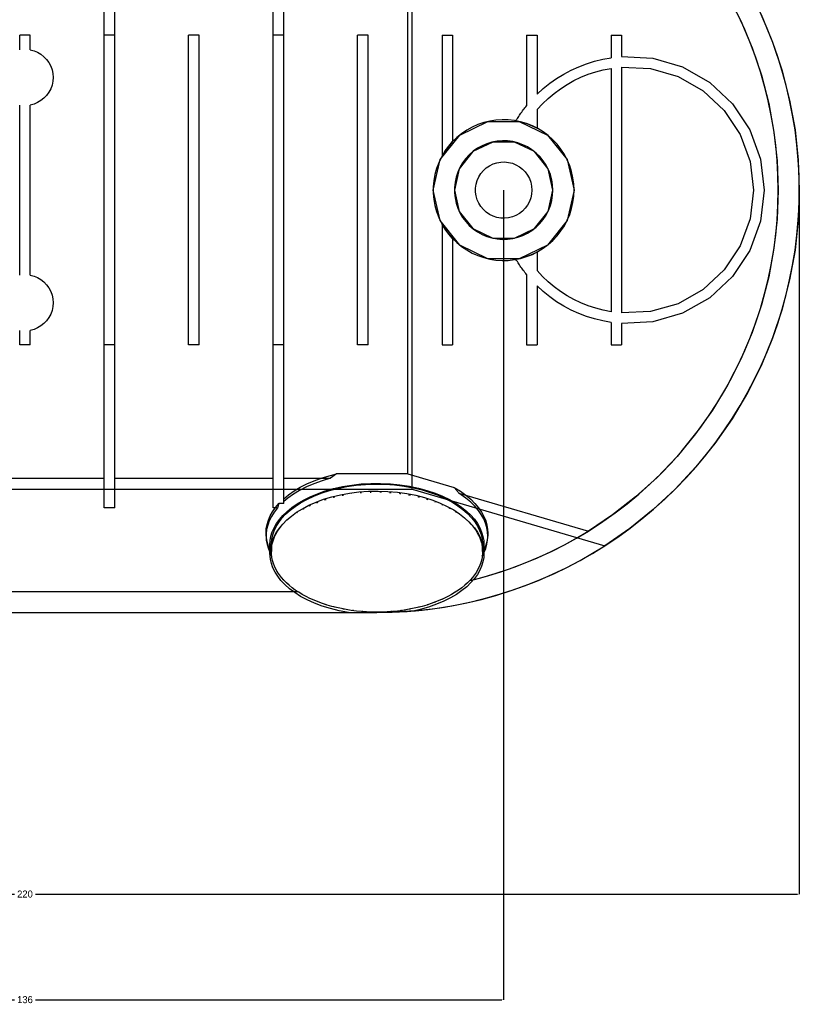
# Model space of a CAD drawing. Header units: millimetres. Extents: x -110 to 3644, y -116 to 106.
# Tile 2 of 10: x -1 to 110, y -116 to 24. Entities that reach past the tile are written whole.
import ezdxf

# ---------------------------------------------------------------- set-up
doc = ezdxf.new("R2010")
doc.units = ezdxf.units.MM
for name, color, linetype in [('DIMENSIONS', 3, 'Continuous'), ('HIDDEN', 8, 'Continuous'), ('VISIBLE', 7, 'Continuous')]:
    doc.layers.add(name, color=color, linetype=linetype)
doc.dimstyles.get("Standard").update_dxf_attribs({"dimtxt": 2.5, "dimasz": 2.5, "dimexe": 1.25, "dimexo": 0.625, "dimtad": 1, "dimtxsty": 'Standard', "dimcen": 2.5, "dimazin": 3, "dimtfac": 1, "dimtmove": 0, "dimatfit": 3, "dimarcsym": 0})

# ---------------------------------------------------------------- blocks, each defined once
blk = doc.blocks.new('_CLOSEDFILLED')
at = {"color": 0, "linetype": 'ByBlock'}
blk.add_solid([(-1, 0.16), (0, 0), (-1, -0.16)], dxfattribs=at)
blk = doc.blocks.new('*D0')
for p, q in [((-110, 0), (-110, -100)), ((110, 0), (110, -100)), ((-109.75, -100), (-1.5, -100)), ((1.5, -100), (109.75, -100))]:
    blk.add_line(p, q)
at = {"layer": 'Defpoints'}
for p in [(-110, 0), (110, 0), (-110, -100)]:
    blk.add_point(p, dxfattribs=at)
at = {"layer": 'DIMENSIONS', "xscale": 0.25, "yscale": 0.25, "rotation": 180}
blk.add_blockref('_CLOSEDFILLED', (-110, -100), dxfattribs=at)
at = {"layer": 'DIMENSIONS', "xscale": 0.25, "yscale": 0.25}
blk.add_blockref('_CLOSEDFILLED', (110, -100), dxfattribs=at)
at = {"layer": 'DIMENSIONS', "insert": (0, -100), "char_height": 1, "attachment_point": 5}
blk.add_mtext('220', dxfattribs=at)
blk = doc.blocks.new('*D2')
for p, q in [((-68, 0), (-68, -115)), ((68, 0), (68, -115)), ((-67.75, -115), (-1.5, -115)), ((1.5, -115), (67.75, -115))]:
    blk.add_line(p, q)
at = {"layer": 'Defpoints'}
for p in [(-68, 0), (68, 0), (-68, -115)]:
    blk.add_point(p, dxfattribs=at)
at = {"layer": 'DIMENSIONS', "xscale": 0.25, "yscale": 0.25, "rotation": 180}
blk.add_blockref('_CLOSEDFILLED', (-68, -115), dxfattribs=at)
at = {"layer": 'DIMENSIONS', "xscale": 0.25, "yscale": 0.25}
blk.add_blockref('_CLOSEDFILLED', (68, -115), dxfattribs=at)
at = {"layer": 'DIMENSIONS', "insert": (0, -115), "char_height": 1, "attachment_point": 5}
blk.add_mtext('136', dxfattribs=at)

msp = doc.modelspace()

# ---------------------------------------------------------------- linework, layer by layer
at = {"layer": 'HIDDEN'}
for points in [[(80.04, 48.442), (83.473, 46.137), (86.729, 43.589), (89.792, 40.812), (92.645, 37.82), (95.275, 34.629), (97.666, 31.257), (99.806, 27.719), (101.684, 24.036), (103.291, 20.226), (104.617, 16.31), (105.655, 12.308), (106.401, 8.242), (106.85, 4.132), (107, 0)], [(11.25, -45.134), (11.25, 45.134)], [(12.75, -45.134), (12.75, 45.134)], [(35.25, -45.134), (35.25, 45.134)], [(36.75, -44.524), (36.75, 44.524)], [(54.398, -40.323), (54.398, 40.323)], [(107, 0), (106.96, 2.131), (106.841, 4.26), (106.642, 6.382), (106.363, 8.495), (106.006, 10.597), (105.571, 12.684), (105.058, 14.753), (104.468, 16.801), (103.801, 18.826), (103.06, 20.824), (102.244, 22.794), (101.355, 24.731)], [(110, 0), (109.962, 2.142), (109.847, 4.28), (109.656, 6.414), (109.389, 8.539), (109.047, 10.653), (108.629, 12.754), (108.136, 14.838), (107.57, 16.904), (106.93, 18.948), (106.217, 20.968), (105.433, 22.961), (104.578, 24.925)], [(0.75, 22), (-0.75, 22)], [(-0.75, 19.929), (-0.75, 22)], [(0.75, 19.929), (0.75, 22)], [(12.75, 22), (11.25, 22)], [(24.75, 22), (23.25, 22)], [(23.25, -22), (23.25, 22)], [(24.75, -22), (24.75, 22)], [(36.75, 22), (35.25, 22)], [(48.75, 22), (47.25, 22)], [(47.25, -22), (47.25, 22)], [(48.75, -22), (48.75, 22)], [(59.25, 22), (60.75, 22)], [(59.25, 22), (59.25, 4.841)], [(60.75, 22), (60.75, 6.887)], [(71.25, 22), (71.25, 11.977)], [(71.25, 22), (72.75, 22)], [(72.75, 22), (72.75, 13.618)], [(83.25, 22), (83.25, 18.8)], [(83.25, 22), (84.75, 22)], [(84.75, 22), (84.75, 18.959)], [(0.75, 19.929), (1.284, 19.788), (1.794, 19.575), (2.269, 19.294), (2.702, 18.95), (3.082, 18.55), (3.404, 18.101), (3.661, 17.611), (3.848, 17.092), (3.962, 16.551), (4, 16), (3.962, 15.449), (3.848, 14.908), (3.661, 14.389), (3.404, 13.899), (3.082, 13.45), (2.702, 13.05), (2.269, 12.706), (1.794, 12.425), (1.284, 12.212), (0.75, 12.071)], [(72.75, 13.618), (73.629, 14.42), (74.556, 15.167), (75.528, 15.853), (76.541, 16.478), (77.591, 17.038), (78.674, 17.531), (79.786, 17.955), (80.922, 18.309), (82.078, 18.591), (83.25, 18.8)], [(84.75, 18.959), (89.176, 18.733), (93.43, 17.487), (97.279, 15.29), (100.515, 12.261), (102.96, 8.564), (104.483, 4.402), (105, 0), (104.483, -4.402), (102.96, -8.564), (100.515, -12.261), (97.279, -15.29), (93.43, -17.487), (89.176, -18.733), (84.75, -18.959)], [(72.75, 11.432), (73.505, 12.253), (74.311, 13.024), (75.164, 13.742), (76.061, 14.404), (76.999, 15.008), (77.973, 15.551), (78.98, 16.03), (80.015, 16.445), (81.075, 16.793), (82.155, 17.072), (83.25, 17.283)], [(83.25, 17.283), (83.25, -17.283)], [(84.75, 17.455), (88.842, 17.268), (92.778, 16.134), (96.343, 14.116), (99.341, 11.325), (101.609, 7.913), (103.021, 4.068), (103.5, 0), (103.021, -4.068), (101.609, -7.913), (99.341, -11.325), (96.343, -14.116), (92.778, -16.134), (88.842, -17.268), (84.75, -17.455)], [(84.75, 17.455), (84.75, -17.455)], [(-0.75, -12.071), (-0.75, 12.071)], [(0.75, -12.071), (0.75, 12.071)], [(69.75, 9.846), (69.847, 10.005), (69.946, 10.162), (70.047, 10.319), (70.149, 10.475), (70.252, 10.63), (70.357, 10.784), (70.463, 10.937), (70.571, 11.089), (70.681, 11.239), (70.792, 11.389), (70.904, 11.538), (71.018, 11.685), (71.133, 11.831), (71.25, 11.977)], [(72.75, 11.432), (72.75, 8.8)], [(78, 0), (77.961, 0.884), (77.844, 1.761), (77.65, 2.624), (77.38, 3.466), (77.037, 4.282), (76.623, 5.064), (76.142, 5.806), (75.597, 6.503), (74.992, 7.149), (74.333, 7.739), (73.624, 8.268), (72.872, 8.733), (72.081, 9.129), (71.258, 9.454), (70.41, 9.705), (69.542, 9.88), (68.663, 9.978), (67.779, 9.998), (66.896, 9.939), (66.022, 9.802), (65.163, 9.589), (64.327, 9.301), (63.519, 8.94), (62.747, 8.509), (62.015, 8.011), (61.331, 7.451), (60.698, 6.833), (60.123, 6.16), (59.609, 5.44), (59.161, 4.677), (58.783, 3.878), (58.476, 3.048), (58.244, 2.194), (58.088, 1.324), (58.01, 0.442), (58.01, -0.442), (58.088, -1.324), (58.244, -2.194), (58.476, -3.048), (58.783, -3.878), (59.161, -4.677), (59.609, -5.44), (60.123, -6.16), (60.698, -6.833), (61.331, -7.451), (62.015, -8.011), (62.747, -8.509), (63.519, -8.94), (64.327, -9.301), (65.163, -9.589), (66.022, -9.802), (66.896, -9.939), (67.779, -9.998), (68.663, -9.978), (69.542, -9.88), (70.41, -9.705), (71.258, -9.454), (72.081, -9.129), (72.872, -8.733), (73.624, -8.268), (74.333, -7.739), (74.992, -7.149), (75.597, -6.503), (76.142, -5.806), (76.623, -5.064), (77.037, -4.282), (77.38, -3.466), (77.65, -2.624), (77.844, -1.761), (77.961, -0.884), (78, 0)], [(69.75, 9.846), (70.529, 9.675), (71.292, 9.443), (72.034, 9.15), (72.75, 8.8)], [(78, 0), (77.01, -4.339), (74.235, -7.818), (70.225, -9.749), (65.775, -9.749), (61.765, -7.818), (58.99, -4.339), (58, 0), (58.99, 4.339), (61.765, 7.818), (65.775, 9.749), (70.225, 9.749), (74.235, 7.818), (77.01, 4.339), (78, 0)], [(75, 0), (74.96, 0.744), (74.842, 1.48), (74.646, 2.199), (74.374, 2.892), (74.031, 3.554), (73.619, 4.175), (73.143, 4.748), (72.61, 5.268), (72.024, 5.728), (71.392, 6.123), (70.722, 6.449), (70.021, 6.702), (69.297, 6.879), (68.559, 6.978), (67.814, 6.998), (67.071, 6.938), (66.339, 6.8), (65.625, 6.585), (64.939, 6.295), (64.287, 5.934), (63.677, 5.506), (63.117, 5.015), (62.611, 4.468), (62.167, 3.87), (61.789, 3.228), (61.481, 2.549), (61.247, 1.842), (61.089, 1.113), (61.01, 0.373), (61.01, -0.373), (61.089, -1.113), (61.247, -1.842), (61.481, -2.549), (61.789, -3.228), (62.167, -3.87), (62.611, -4.468), (63.117, -5.015), (63.677, -5.506), (64.287, -5.934), (64.939, -6.295), (65.625, -6.585), (66.339, -6.8), (67.071, -6.938), (67.814, -6.998), (68.559, -6.978), (69.297, -6.879), (70.021, -6.702), (70.722, -6.449), (71.392, -6.123), (72.024, -5.728), (72.61, -5.268), (73.143, -4.748), (73.619, -4.175), (74.031, -3.554), (74.374, -2.892), (74.646, -2.199), (74.842, -1.48), (74.96, -0.744), (75, 0)], [(72, 0), (71.961, -0.557), (71.845, -1.103), (71.654, -1.627), (71.392, -2.12), (71.064, -2.571), (70.677, -2.973), (70.237, -3.316), (69.753, -3.595), (69.236, -3.804), (68.695, -3.939), (68.14, -3.998), (67.582, -3.978), (67.032, -3.881), (66.502, -3.709), (66, -3.464), (65.537, -3.152), (65.123, -2.779), (64.764, -2.351), (64.468, -1.878), (64.241, -1.368), (64.087, -0.832), (64.01, -0.279), (64.01, 0.279), (64.087, 0.832), (64.241, 1.368), (64.468, 1.878), (64.764, 2.351), (65.123, 2.779), (65.537, 3.152), (66, 3.464), (66.502, 3.709), (67.032, 3.881), (67.582, 3.978), (68.14, 3.998), (68.695, 3.939), (69.236, 3.804), (69.753, 3.595), (70.237, 3.316), (70.677, 2.973), (71.064, 2.571), (71.392, 2.12), (71.654, 1.627), (71.845, 1.103), (71.961, 0.557), (72, 0)], [(50, -60), (52.142, -59.962), (54.28, -59.847), (56.414, -59.656), (58.539, -59.389), (60.653, -59.047), (62.754, -58.629), (64.838, -58.136), (66.904, -57.57), (68.948, -56.93), (70.968, -56.217), (72.961, -55.433), (74.925, -54.578), (76.857, -53.654), (78.755, -52.661), (80.616, -51.601), (82.438, -50.475), (84.219, -49.285), (85.957, -48.032), (87.648, -46.718), (89.292, -45.345), (90.885, -43.914), (92.426, -42.426), (93.914, -40.885), (95.345, -39.292), (96.718, -37.648), (98.032, -35.957), (99.285, -34.219), (100.475, -32.438), (101.601, -30.616), (102.661, -28.755), (103.654, -26.857), (104.578, -24.925), (105.433, -22.961), (106.217, -20.968), (106.93, -18.948), (107.57, -16.904), (108.136, -14.838), (108.629, -12.754), (109.047, -10.653), (109.389, -8.539), (109.656, -6.414), (109.847, -4.28), (109.962, -2.142), (110, 0)], [(72, 0), (72, 0)], [(72, 0), (72, 0)], [(107, 0), (106.85, -4.132), (106.401, -8.242), (105.655, -12.308), (104.617, -16.31), (103.291, -20.226), (101.684, -24.036), (99.806, -27.719), (97.666, -31.257), (95.275, -34.629), (92.645, -37.82), (89.792, -40.812), (86.729, -43.589), (83.473, -46.137), (80.04, -48.442)], [(63.192, -55.445), (64.753, -55.058), (66.801, -54.468), (68.826, -53.801), (70.824, -53.06), (72.794, -52.244), (74.731, -51.355), (76.634, -50.395), (78.5, -49.363), (80.326, -48.263), (82.109, -47.096), (83.848, -45.862), (85.539, -44.564), (87.18, -43.204), (88.77, -41.784), (90.305, -40.305), (91.784, -38.77), (93.204, -37.18), (94.564, -35.539), (95.862, -33.848), (97.096, -32.109), (98.263, -30.326), (99.363, -28.5), (100.395, -26.634), (101.355, -24.731), (102.244, -22.794), (103.06, -20.824), (103.801, -18.826), (104.468, -16.801), (105.058, -14.753), (105.571, -12.684), (106.006, -10.597), (106.363, -8.495), (106.642, -6.382), (106.841, -4.26), (106.96, -2.131), (107, 0)], [(59.25, -4.841), (59.25, -22)], [(60.75, -6.887), (60.75, -22)], [(72.75, -8.8), (72.034, -9.15), (71.292, -9.443), (70.529, -9.675), (69.75, -9.846)], [(72.75, -8.8), (72.75, -11.432)], [(71.25, -11.977), (71.133, -11.831), (71.018, -11.685), (70.904, -11.538), (70.792, -11.389), (70.681, -11.239), (70.571, -11.089), (70.463, -10.937), (70.357, -10.784), (70.252, -10.63), (70.149, -10.475), (70.047, -10.319), (69.946, -10.162), (69.847, -10.005), (69.75, -9.846)], [(0.75, -12.071), (1.284, -12.212), (1.794, -12.425), (2.269, -12.706), (2.702, -13.05), (3.082, -13.45), (3.404, -13.899), (3.661, -14.389), (3.848, -14.908), (3.962, -15.449), (4, -16), (3.962, -16.551), (3.848, -17.092), (3.661, -17.611), (3.404, -18.101), (3.082, -18.55), (2.702, -18.95), (2.269, -19.294), (1.794, -19.575), (1.284, -19.788), (0.75, -19.929)], [(71.25, -11.977), (71.25, -22)], [(83.25, -17.283), (82.155, -17.072), (81.075, -16.793), (80.015, -16.445), (78.98, -16.03), (77.973, -15.551), (76.999, -15.008), (76.061, -14.404), (75.164, -13.742), (74.311, -13.024), (73.505, -12.253), (72.75, -11.432)], [(72.75, -13.618), (72.75, -22)], [(83.25, -18.8), (82.078, -18.591), (80.922, -18.309), (79.786, -17.955), (78.674, -17.531), (77.591, -17.038), (76.541, -16.478), (75.528, -15.853), (74.556, -15.167), (73.629, -14.42), (72.75, -13.618)], [(83.25, -18.8), (83.25, -22)], [(84.75, -18.959), (84.75, -22)], [(-0.75, -22), (-0.75, -19.929)], [(0.75, -22), (0.75, -19.929)], [(0.75, -22), (-0.75, -22)], [(12.75, -22), (11.25, -22)], [(24.75, -22), (23.25, -22)], [(36.75, -22), (35.25, -22)], [(48.75, -22), (47.25, -22)], [(59.25, -22), (60.75, -22)], [(71.25, -22), (72.75, -22)], [(83.25, -22), (84.75, -22)], [(36.75, -43.847), (37.438, -43.281), (38.218, -42.736), (39.088, -42.216), (40.048, -41.729), (41.094, -41.28), (42.221, -40.875), (43.424, -40.522), (44.239, -40.323)], [(44.239, -40.323), (43.417, -40.933)], [(54.398, -40.323), (44.239, -40.323)], [(54.398, -40.323), (60.966, -42.246)], [(-11.25, -40.933), (11.25, -40.933)], [(12.75, -40.933), (35.25, -40.933)], [(34.8, -50.369), (34.836, -49.766), (34.946, -49.165), (35.129, -48.565), (35.388, -47.968), (35.725, -47.374), (36.144, -46.784), (36.647, -46.203), (37.238, -45.633), (37.919, -45.078), (38.69, -44.544), (39.553, -44.036), (40.504, -43.561), (41.542, -43.125), (42.66, -42.734), (43.852, -42.395), (45.108, -42.114), (46.417, -41.896), (47.766, -41.745), (49.141, -41.664), (50.528, -41.656), (51.911, -41.72), (53.275, -41.855), (54.605, -42.06), (55.887, -42.331), (57.108, -42.662), (58.259, -43.05), (59.329, -43.486), (60.313, -43.964), (61.206, -44.479), (62.006, -45.022), (62.71, -45.587), (63.321, -46.17), (63.84, -46.764), (64.269, -47.365), (64.613, -47.97), (64.875, -48.577), (65.059, -49.183), (65.166, -49.788), (65.192, -50.078), (65.2, -50.369)], [(35.004, -50.175), (35.064, -49.576), (35.197, -48.98), (35.404, -48.385), (35.688, -47.792), (36.052, -47.203), (36.498, -46.621), (37.03, -46.047), (37.65, -45.485), (38.361, -44.942), (39.162, -44.421), (40.054, -43.928), (41.034, -43.471), (42.099, -43.056), (43.241, -42.688), (44.453, -42.375), (45.724, -42.122), (47.043, -41.934), (48.397, -41.814), (49.77, -41.766), (51.148, -41.79), (52.515, -41.887), (53.856, -42.054), (55.156, -42.289), (56.402, -42.588), (57.582, -42.945), (58.687, -43.355), (59.708, -43.81), (60.64, -44.304), (61.48, -44.831), (62.225, -45.383), (62.875, -45.954), (63.432, -46.539), (63.899, -47.134), (64.279, -47.734), (64.575, -48.336), (64.791, -48.939), (64.93, -49.541), (64.996, -50.175)], [(36.75, -40.933), (43.417, -40.933)], [(43.417, -40.933), (42.199, -41.292), (41.056, -41.704), (39.994, -42.163), (39.021, -42.663), (38.141, -43.195), (37.354, -43.755), (36.75, -44.256)], [(36.648, -47.432), (37.205, -46.861), (37.852, -46.304), (38.59, -45.767), (39.418, -45.254), (40.337, -44.771), (41.343, -44.326), (42.431, -43.924), (43.594, -43.572), (44.825, -43.276), (46.112, -43.042), (47.443, -42.874), (48.804, -42.775), (50.181, -42.749), (51.557, -42.795), (52.918, -42.912), (54.248, -43.1), (55.533, -43.355), (56.761, -43.672), (57.919, -44.045), (59, -44.469), (59.995, -44.936), (60.9, -45.441), (61.711, -45.976), (62.428, -46.534), (63.05, -47.11), (63.352, -47.432)], [(60.966, -42.246), (61.015, -42.3), (61.064, -42.355), (61.113, -42.411), (61.162, -42.467), (61.211, -42.523), (61.259, -42.58), (61.307, -42.637), (61.355, -42.695), (61.403, -42.754), (61.45, -42.813), (61.497, -42.872), (61.544, -42.932), (61.591, -42.992), (61.638, -43.053)], [(60.966, -42.246), (61.848, -42.778), (62.636, -43.338), (63.329, -43.918), (63.929, -44.514), (64.437, -45.12), (64.858, -45.733), (65.193, -46.349), (65.447, -46.967), (65.623, -47.584), (65.723, -48.2), (65.75, -48.73)], [(61.638, -43.053), (80.04, -48.442)], [(65.75, -49.14), (65.714, -48.527), (65.604, -47.915), (65.421, -47.304), (65.163, -46.696), (64.825, -46.09), (64.407, -45.49), (63.904, -44.897), (63.315, -44.314), (62.635, -43.747), (61.638, -43.053)], [(34.25, -48.73), (34.286, -48.117), (34.396, -47.505), (34.579, -46.895), (34.837, -46.286), (35.175, -45.681), (35.593, -45.08), (36.062, -44.524)], [(36.062, -44.524), (35.883, -45.134)], [(36.75, -44.524), (36.062, -44.524)], [(12.75, -45.134), (11.25, -45.134)], [(35.883, -45.134), (35.406, -45.743), (35.016, -46.358), (34.709, -46.975), (34.483, -47.592), (34.334, -48.209), (34.26, -48.825), (34.25, -49.14)], [(35.883, -45.134), (35.25, -45.134)], [(35.005, -51.476), (34.861, -51.222), (34.593, -50.605), (34.403, -49.987), (34.29, -49.371), (34.26, -49.051), (34.25, -48.73)], [(34.25, -48.73), (34.25, -49.14)], [(63.192, -55.445), (63.847, -55.293), (65.741, -54.783), (67.617, -54.209), (69.471, -53.571), (71.303, -52.87), (73.109, -52.105), (74.888, -51.279), (76.638, -50.393), (78.356, -49.446), (80.04, -48.442)], [(65.75, -48.73), (65.714, -49.344), (65.604, -49.956), (65.421, -50.566), (65.163, -51.175), (64.995, -51.476)], [(65.75, -48.73), (65.75, -49.14)], [(34.25, -49.14), (34.286, -49.753), (34.396, -50.365), (34.579, -50.976), (34.837, -51.584), (35.041, -51.949)], [(64.959, -51.952), (65.199, -51.509), (65.451, -50.892), (65.625, -50.274), (65.724, -49.658), (65.744, -49.399), (65.75, -49.14)], [(34.838, -50.983), (34.8, -50.369)], [(34.8, -50.369), (34.8, -51.598)], [(35.028, -50.856), (35.018, -50.791), (35.005, -50.58), (35, -50.369)], [(65, -50.369), (64.971, -50.845)], [(65.2, -50.369), (65.162, -50.983)], [(65.2, -51.598), (65.2, -50.369)], [(35.032, -51.884), (35.027, -51.871)], [(64.973, -51.871), (64.968, -51.884)], [(-38.691, -57), (38.691, -57)], [(-50, -60), (50, -60)]]:
    msp.add_lwpolyline(points, dxfattribs=at)
at = {"layer": 'VISIBLE'}
for points in [[(82.381, 50.512), (85.906, 48.071), (89.247, 45.383), (92.388, 42.465), (95.313, 39.329), (98.006, 35.992), (100.454, 32.471), (102.644, 28.785), (104.566, 24.952), (106.208, 20.991), (107.564, 16.923), (108.626, 12.768), (109.388, 8.549), (109.847, 4.285), (110, 0)], [(55, -42.495), (55, 42.495)], [(0.75, 22), (-0.75, 22)], [(-0.75, 19.929), (-0.75, 22)], [(0.75, 19.929), (0.75, 22)], [(12.75, 22), (11.25, 22)], [(11.25, -22), (11.25, 22)], [(12.75, -22), (12.75, 22)], [(24.75, 22), (23.25, 22)], [(23.25, -22), (23.25, 22)], [(24.75, -22), (24.75, 22)], [(36.75, 22), (35.25, 22)], [(35.25, -22), (35.25, 22)], [(36.75, -22), (36.75, 22)], [(48.75, 22), (47.25, 22)], [(47.25, -22), (47.25, 22)], [(48.75, -22), (48.75, 22)], [(59.25, 22), (60.75, 22)], [(59.25, 22), (59.25, 4.841)], [(60.75, 22), (60.75, 6.887)], [(71.25, 22), (71.25, 11.977)], [(71.25, 22), (72.75, 22)], [(72.75, 22), (72.75, 13.618)], [(83.25, 22), (83.25, 18.8)], [(83.25, 22), (84.75, 22)], [(84.75, 22), (84.75, 18.959)], [(0.75, 19.929), (1.284, 19.788), (1.794, 19.575), (2.269, 19.294), (2.702, 18.95), (3.082, 18.55), (3.404, 18.101), (3.661, 17.611), (3.848, 17.092), (3.962, 16.551), (4, 16), (3.962, 15.449), (3.848, 14.908), (3.661, 14.389), (3.404, 13.899), (3.082, 13.45), (2.702, 13.05), (2.269, 12.706), (1.794, 12.425), (1.284, 12.212), (0.75, 12.071)], [(72.75, 13.618), (73.629, 14.42), (74.556, 15.167), (75.528, 15.853), (76.541, 16.478), (77.591, 17.038), (78.674, 17.531), (79.786, 17.955), (80.922, 18.309), (82.078, 18.591), (83.25, 18.8)], [(84.75, 18.959), (89.176, 18.733), (93.43, 17.487), (97.279, 15.29), (100.515, 12.261), (102.96, 8.564), (104.483, 4.402), (105, 0), (104.483, -4.402), (102.96, -8.564), (100.515, -12.261), (97.279, -15.29), (93.43, -17.487), (89.176, -18.733), (84.75, -18.959)], [(72.75, 11.432), (73.505, 12.253), (74.311, 13.024), (75.164, 13.742), (76.061, 14.404), (76.999, 15.008), (77.973, 15.551), (78.98, 16.03), (80.015, 16.445), (81.075, 16.793), (82.155, 17.072), (83.25, 17.283)], [(83.25, 17.283), (83.25, -17.283)], [(84.75, 17.455), (88.842, 17.268), (92.778, 16.134), (96.343, 14.116), (99.341, 11.325), (101.609, 7.913), (103.021, 4.068), (103.5, 0), (103.021, -4.068), (101.609, -7.913), (99.341, -11.325), (96.343, -14.116), (92.778, -16.134), (88.842, -17.268), (84.75, -17.455)], [(84.75, 17.455), (84.75, -17.455)], [(-0.75, -12.071), (-0.75, 12.071)], [(0.75, -12.071), (0.75, 12.071)], [(69.75, 9.846), (69.847, 10.005), (69.946, 10.162), (70.047, 10.319), (70.149, 10.475), (70.252, 10.63), (70.357, 10.784), (70.463, 10.937), (70.571, 11.089), (70.681, 11.239), (70.792, 11.389), (70.904, 11.538), (71.018, 11.685), (71.133, 11.831), (71.25, 11.977)], [(72.75, 11.432), (72.75, 8.8)], [(69.75, 9.846), (70.529, 9.675), (71.292, 9.443), (72.034, 9.15), (72.75, 8.8)], [(59.25, 4.841), (59.691, 5.565), (60.193, 6.249), (60.75, 6.887)], [(75, 0), (74.307, 3.037), (72.364, 5.473), (69.558, 6.824), (66.442, 6.824), (63.636, 5.473), (61.693, 3.037), (61, 0), (61.693, -3.037), (63.636, -5.473), (66.442, -6.824), (69.558, -6.824), (72.364, -5.473), (74.307, -3.037), (75, 0)], [(72, 0), (71.961, -0.557), (71.845, -1.103), (71.654, -1.627), (71.392, -2.12), (71.064, -2.571), (70.677, -2.973), (70.237, -3.316), (69.753, -3.595), (69.236, -3.804), (68.695, -3.939), (68.14, -3.998), (67.582, -3.978), (67.032, -3.881), (66.502, -3.709), (66, -3.464), (65.537, -3.152), (65.123, -2.779), (64.764, -2.351), (64.468, -1.878), (64.241, -1.368), (64.087, -0.832), (64.01, -0.279), (64.01, 0.279), (64.087, 0.832), (64.241, 1.368), (64.468, 1.878), (64.764, 2.351), (65.123, 2.779), (65.537, 3.152), (66, 3.464), (66.502, 3.709), (67.032, 3.881), (67.582, 3.978), (68.14, 3.998), (68.695, 3.939), (69.236, 3.804), (69.753, 3.595), (70.237, 3.316), (70.677, 2.973), (71.064, 2.571), (71.392, 2.12), (71.654, 1.627), (71.845, 1.103), (71.961, 0.557), (72, 0)], [(72, 0), (72, 0)], [(72, 0), (72, 0)], [(110, 0), (109.847, -4.285), (109.388, -8.549), (108.626, -12.768), (107.564, -16.923), (106.208, -20.991), (104.566, -24.952), (102.644, -28.785), (100.454, -32.471), (98.006, -35.992), (95.313, -39.329), (92.388, -42.465), (89.247, -45.383), (85.906, -48.071), (82.381, -50.512)], [(60.75, -6.887), (60.193, -6.249), (59.691, -5.565), (59.25, -4.841)], [(59.25, -4.841), (59.25, -22)], [(60.75, -6.887), (60.75, -22)], [(72.75, -8.8), (72.034, -9.15), (71.292, -9.443), (70.529, -9.675), (69.75, -9.846)], [(72.75, -8.8), (72.75, -11.432)], [(71.25, -11.977), (71.133, -11.831), (71.018, -11.685), (70.904, -11.538), (70.792, -11.389), (70.681, -11.239), (70.571, -11.089), (70.463, -10.937), (70.357, -10.784), (70.252, -10.63), (70.149, -10.475), (70.047, -10.319), (69.946, -10.162), (69.847, -10.005), (69.75, -9.846)], [(0.75, -12.071), (1.284, -12.212), (1.794, -12.425), (2.269, -12.706), (2.702, -13.05), (3.082, -13.45), (3.404, -13.899), (3.661, -14.389), (3.848, -14.908), (3.962, -15.449), (4, -16), (3.962, -16.551), (3.848, -17.092), (3.661, -17.611), (3.404, -18.101), (3.082, -18.55), (2.702, -18.95), (2.269, -19.294), (1.794, -19.575), (1.284, -19.788), (0.75, -19.929)], [(71.25, -11.977), (71.25, -22)], [(83.25, -17.283), (82.155, -17.072), (81.075, -16.793), (80.015, -16.445), (78.98, -16.03), (77.973, -15.551), (76.999, -15.008), (76.061, -14.404), (75.164, -13.742), (74.311, -13.024), (73.505, -12.253), (72.75, -11.432)], [(72.75, -13.618), (72.75, -22)], [(83.25, -18.8), (82.078, -18.591), (80.922, -18.309), (79.786, -17.955), (78.674, -17.531), (77.591, -17.038), (76.541, -16.478), (75.528, -15.853), (74.556, -15.167), (73.629, -14.42), (72.75, -13.618)], [(83.25, -18.8), (83.25, -22)], [(84.75, -18.959), (84.75, -22)], [(-0.75, -22), (-0.75, -19.929)], [(0.75, -22), (0.75, -19.929)], [(0.75, -22), (-0.75, -22)], [(12.75, -22), (11.25, -22)], [(24.75, -22), (23.25, -22)], [(36.75, -22), (35.25, -22)], [(48.75, -22), (47.25, -22)], [(59.25, -22), (60.75, -22)], [(71.25, -22), (72.75, -22)], [(83.25, -22), (84.75, -22)], [(-55, -42.495), (55, -42.495)], [(45.052, -43.356), (45.108, -43.343), (45.233, -43.322)], [(46.412, -43.126), (46.417, -43.125), (46.432, -43.123)], [(47.653, -42.986), (47.766, -42.974), (47.813, -42.971)], [(49.037, -42.899), (49.141, -42.893), (49.19, -42.893)], [(50.388, -42.885), (50.528, -42.884), (50.617, -42.889)], [(51.789, -42.943), (51.911, -42.948), (51.998, -42.957)], [(53.142, -43.071), (53.275, -43.084), (53.393, -43.102)], [(54.503, -43.273), (54.605, -43.289), (54.715, -43.312)], [(55, -42.495), (82.381, -50.512)], [(41.431, -44.4), (41.542, -44.354), (41.627, -44.324)], [(42.551, -44.001), (42.66, -43.963), (42.785, -43.928)], [(43.784, -43.644), (43.852, -43.624), (43.969, -43.598)], [(55.793, -43.54), (55.887, -43.559), (56.02, -43.596)], [(57.053, -43.876), (57.108, -43.891), (57.215, -43.927)], [(58.206, -44.261), (58.259, -44.278), (58.337, -44.31)], [(59.222, -44.671), (59.329, -44.714), (59.374, -44.736)], [(38.603, -45.833), (38.69, -45.773), (38.784, -45.718)], [(39.511, -45.289), (39.553, -45.265), (39.661, -45.211)], [(40.394, -44.845), (40.504, -44.79), (40.548, -44.772)], [(60.207, -45.141), (60.313, -45.193), (60.401, -45.244)], [(61.132, -45.665), (61.206, -45.707), (61.307, -45.776)], [(34.8, -51.598), (34.836, -50.995), (34.946, -50.394), (35.129, -49.794), (35.388, -49.197), (35.725, -48.602), (36.144, -48.013), (36.647, -47.432), (36.728, -47.354)], [(36.5, -47.607), (36.648, -47.432)], [(37.206, -46.893), (37.238, -46.861), (37.322, -46.793)], [(37.817, -46.39), (37.919, -46.307), (37.968, -46.273)], [(61.991, -46.24), (62.006, -46.25), (62.035, -46.274)], [(62.611, -46.736), (62.71, -46.816), (62.772, -46.875)], [(63.261, -47.341), (63.321, -47.398), (63.84, -47.992), (64.269, -48.593), (64.613, -49.199), (64.875, -49.805), (65.059, -50.412), (65.166, -51.017), (65.192, -51.307), (65.2, -51.598)], [(63.352, -47.432), (63.444, -47.545)], [(35.45, -49.261), (35.646, -48.854)], [(35.552, -49.049), (35.588, -48.967), (35.612, -48.925)], [(35.646, -48.854), (35.877, -48.453)], [(35.877, -48.453), (36.142, -48.059)], [(35.908, -48.407), (35.925, -48.377), (35.975, -48.308)], [(36.142, -48.059), (36.44, -47.673)], [(36.291, -47.866), (36.344, -47.792), (36.396, -47.731)], [(63.56, -47.673), (63.858, -48.059)], [(63.799, -47.982), (63.833, -48.025), (63.842, -48.038)], [(63.858, -48.059), (64.123, -48.453)], [(64.123, -48.453), (64.354, -48.854)], [(64.188, -48.566), (64.226, -48.624), (64.264, -48.698)], [(64.354, -48.854), (64.55, -49.261)], [(35, -50.369), (35.004, -50.175)], [(35.072, -50.508), (35.162, -50.089)], [(35.132, -50.232), (35.146, -50.156), (35.154, -50.13)], [(35.162, -50.089), (35.288, -49.673)], [(35.288, -49.673), (35.45, -49.261)], [(35.315, -49.604), (35.329, -49.56), (35.364, -49.479)], [(64.51, -49.178), (64.535, -49.226), (64.54, -49.24)], [(64.55, -49.261), (64.712, -49.673)], [(64.712, -49.673), (64.838, -50.089)], [(64.742, -49.772), (64.763, -49.829), (64.784, -49.911)], [(64.838, -50.089), (64.928, -50.508)], [(64.996, -50.175), (65, -50.369)], [(45.946, -60), (44.642, -59.756), (43.394, -59.449), (42.213, -59.085), (41.108, -58.668), (40.087, -58.207), (39.155, -57.706), (38.317, -57.174), (37.573, -56.618), (36.923, -56.042), (36.366, -55.452), (35.9, -54.853), (35.52, -54.249), (35.224, -53.643), (35.008, -53.037), (34.87, -52.431), (34.817, -52.015), (34.8, -51.598)], [(35.027, -51.871), (34.913, -51.428), (34.838, -50.983)], [(35, -50.369), (35, -51.352)], [(35, -51.352), (35.018, -50.93)], [(35.018, -51.774), (35.018, -51.774), (35.005, -51.563), (35, -51.352)], [(35, -51.352), (35, -51.352)], [(35.018, -51.774), (35, -51.352)], [(35.018, -50.93), (35.072, -50.508)], [(35.032, -50.818), (35.036, -50.753), (35.051, -50.672)], [(65.2, -51.598), (65.164, -52.2), (65.054, -52.801), (64.871, -53.401), (64.612, -53.998), (64.275, -54.593), (63.856, -55.182), (63.353, -55.763), (62.762, -56.334), (62.081, -56.888), (61.31, -57.422), (60.447, -57.93), (59.496, -58.405), (58.458, -58.841), (57.34, -59.232), (56.148, -59.571), (55.326, -59.763)], [(57.564, -59.521), (59.591, -59.229), (61.606, -58.867), (63.608, -58.437), (65.594, -57.938), (67.562, -57.372), (69.509, -56.74), (71.433, -56.041), (73.333, -55.277), (75.206, -54.449), (77.049, -53.557), (78.86, -52.603), (80.638, -51.588), (82.381, -50.512)], [(64.894, -50.353), (64.914, -50.431), (64.918, -50.462)], [(64.928, -50.508), (64.982, -50.93)], [(65.162, -50.983), (65.087, -51.428), (64.973, -51.871)], [(64.982, -50.93), (65, -51.352)], [(65, -51.352), (64.982, -51.774)], [(64.985, -50.992), (64.99, -51.032), (65, -51.352)], [(65, -51.352), (65, -50.369)], [(35.072, -52.195), (35.018, -51.774)], [(35.162, -52.614), (35.072, -52.195)], [(35.128, -52.454), (35.106, -52.375), (35.097, -52.309)], [(35.288, -53.03), (35.162, -52.614)], [(35.278, -52.998), (35.27, -52.977), (35.252, -52.911)], [(35.45, -53.442), (35.288, -53.03)], [(64.712, -53.03), (64.55, -53.442)], [(64.685, -53.099), (64.671, -53.143), (64.636, -53.225)], [(64.838, -52.614), (64.712, -53.03)], [(64.928, -52.195), (64.838, -52.614)], [(64.868, -52.472), (64.854, -52.548), (64.846, -52.574)], [(64.982, -51.774), (64.928, -52.195)], [(64.968, -51.885), (64.964, -51.95), (64.949, -52.032)], [(35.646, -53.849), (35.45, -53.442)], [(35.553, -53.657), (35.512, -53.58), (35.491, -53.529)], [(35.877, -54.25), (35.646, -53.849)], [(35.852, -54.207), (35.835, -54.182), (35.798, -54.113)], [(36.142, -54.644), (35.877, -54.25)], [(64.123, -54.25), (63.858, -54.644)], [(64.092, -54.297), (64.075, -54.327), (64.025, -54.396)], [(64.354, -53.849), (64.123, -54.25)], [(64.55, -53.442), (64.354, -53.849)], [(64.448, -53.655), (64.412, -53.737), (64.388, -53.779)], [(36.44, -55.03), (36.142, -54.644)], [(36.3, -54.849), (36.242, -54.78), (36.209, -54.731)], [(36.771, -55.407), (36.44, -55.03)], [(36.752, -55.385), (36.738, -55.372), (36.701, -55.328)], [(37.134, -55.775), (36.771, -55.407)], [(37.528, -56.132), (37.134, -55.775)], [(37.39, -56.007), (37.326, -55.953), (37.268, -55.896)], [(62.866, -55.775), (62.472, -56.132)], [(63.229, -55.407), (62.866, -55.775)], [(63.179, -55.458), (63.152, -55.489), (63.087, -55.551)], [(63.56, -55.03), (63.229, -55.407)], [(63.858, -54.644), (63.56, -55.03)], [(63.709, -54.837), (63.656, -54.912), (63.619, -54.954)], [(37.952, -56.477), (37.528, -56.132)], [(38.405, -56.81), (37.952, -56.477)], [(38.062, -56.558), (38.007, -56.519), (37.987, -56.503)], [(38.886, -57.13), (38.405, -56.81)], [(38.819, -57.086), (38.782, -57.063), (38.711, -57.013)], [(39.393, -57.435), (38.886, -57.13)], [(61.114, -57.13), (60.607, -57.435)], [(61.11, -57.132), (61.108, -57.134), (61.098, -57.14)], [(61.595, -56.81), (61.114, -57.13)], [(62.048, -56.477), (61.595, -56.81)], [(61.934, -56.561), (61.879, -56.605), (61.8, -56.66)], [(62.472, -56.132), (62.048, -56.477)], [(62.625, -55.993), (62.561, -56.055), (62.527, -56.082)], [(39.927, -57.727), (39.393, -57.435)], [(39.733, -57.621), (39.652, -57.58), (39.578, -57.536)], [(40.484, -58.002), (39.927, -57.727)], [(41.065, -58.262), (40.484, -58.002)], [(40.699, -58.099), (40.613, -58.063), (40.571, -58.041)], [(41.666, -58.505), (41.065, -58.262)], [(41.664, -58.504), (41.662, -58.504), (41.658, -58.502)], [(42.288, -58.731), (41.666, -58.505)], [(42.929, -58.94), (42.288, -58.731)], [(57.712, -58.731), (57.071, -58.94)], [(58.334, -58.505), (57.712, -58.731)], [(58.282, -58.524), (58.255, -58.535), (58.187, -58.559)], [(58.935, -58.262), (58.334, -58.505)], [(59.516, -58.002), (58.935, -58.262)], [(59.362, -58.071), (59.293, -58.105), (59.199, -58.144)], [(60.073, -57.727), (59.516, -58.002)], [(60.607, -57.435), (60.073, -57.727)], [(60.331, -57.586), (60.245, -57.636), (60.186, -57.665)], [(-45.946, -60), (45.946, -60)], [(42.838, -58.91), (42.793, -58.897), (42.707, -58.867)], [(43.587, -59.129), (42.929, -58.94)], [(44.26, -59.3), (43.587, -59.129)], [(44.075, -59.253), (43.995, -59.236), (43.897, -59.208)], [(44.947, -59.452), (44.26, -59.3)], [(45.646, -59.585), (44.947, -59.452)], [(45.36, -59.531), (45.26, -59.515), (45.173, -59.495)], [(46.355, -59.698), (45.646, -59.585)], [(45.946, -60), (46.229, -60), (46.514, -60), (46.799, -60), (47.087, -60), (47.375, -60), (47.664, -60), (47.954, -60), (48.245, -60), (48.537, -60), (48.829, -60), (49.121, -60), (49.414, -60), (49.707, -60), (50, -60)], [(47.074, -59.79), (46.355, -59.698)], [(46.679, -59.739), (46.575, -59.728), (46.508, -59.717)], [(47.799, -59.862), (47.074, -59.79)], [(48.53, -59.914), (47.799, -59.862)], [(48.012, -59.877), (47.926, -59.873), (47.885, -59.868)], [(49.264, -59.945), (48.53, -59.914)], [(50, -59.955), (49.264, -59.945)], [(49.332, -59.946), (49.298, -59.946), (49.286, -59.945)], [(55.326, -59.763), (53.145, -59.918), (51.004, -59.992), (50.503, -59.998), (50, -60)], [(50.736, -59.945), (50, -59.955)], [(50.696, -59.946), (50.676, -59.947), (50.623, -59.947)], [(51.47, -59.914), (50.736, -59.945)], [(52.201, -59.862), (51.47, -59.914)], [(52.095, -59.87), (52.045, -59.875), (51.95, -59.88)], [(52.926, -59.79), (52.201, -59.862)], [(53.645, -59.698), (52.926, -59.79)], [(53.465, -59.721), (53.389, -59.733), (53.283, -59.744)], [(54.354, -59.585), (53.645, -59.698)], [(55.053, -59.452), (54.354, -59.585)], [(54.79, -59.502), (54.694, -59.523), (54.599, -59.538)], [(55.74, -59.3), (55.053, -59.452)], [(55.326, -59.763), (55.486, -59.749), (55.646, -59.734), (55.806, -59.718), (55.966, -59.703), (56.126, -59.686), (56.286, -59.67), (56.446, -59.653), (56.606, -59.635), (56.766, -59.617), (56.926, -59.599), (57.085, -59.58), (57.245, -59.561), (57.405, -59.541), (57.564, -59.521)], [(56.413, -59.129), (55.74, -59.3)], [(56.047, -59.222), (55.947, -59.25), (55.881, -59.265)], [(57.071, -58.94), (56.413, -59.129)], [(57.197, -58.898), (57.138, -58.919), (57.114, -58.925)]]:
    msp.add_lwpolyline(points, dxfattribs=at)

# ---------------------------------------------------------------- dimensions: what is measured, and where the dimension line sits
at = {"layer": 'DIMENSIONS'}
for base, p1, p2, picture, middle in [((-110, -100), (-110, 0), (110, 0), '*D0', (0, -100)), ((-68, -115), (-68, 0), (68, 0), '*D2', (0, -115))]:
    dim = msp.add_linear_dim(base=base, p1=p1, p2=p2, dimstyle='Standard', dxfattribs=at)
    dim.commit()
    dim.dimension.update_dxf_attribs({"geometry": picture, "text_midpoint": middle})

doc.saveas('drawing.dxf')
